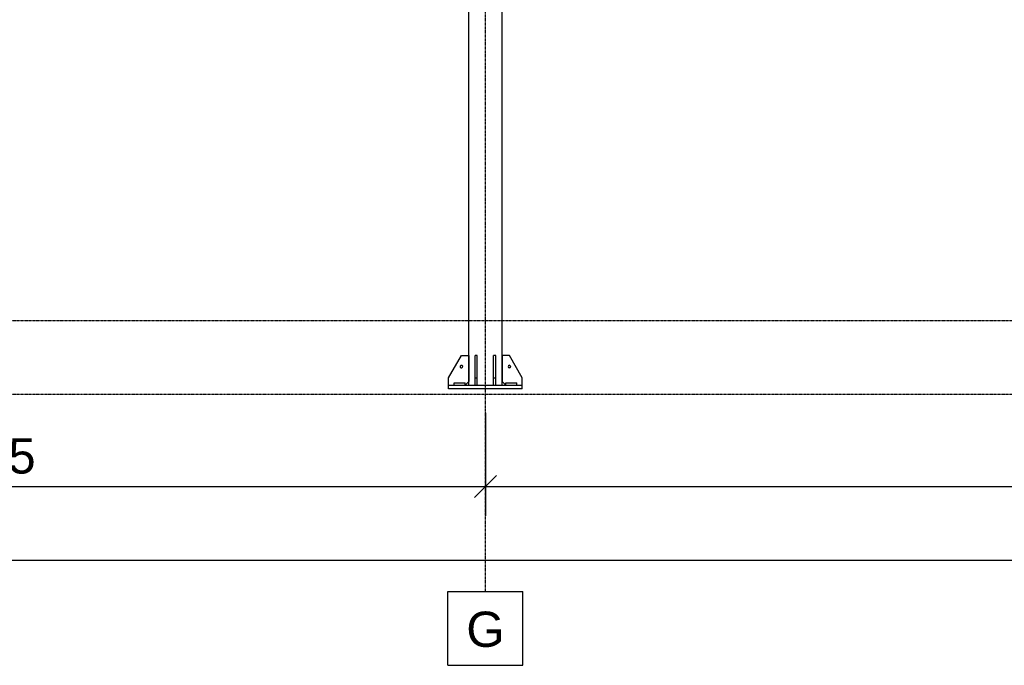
# Model space of a CAD drawing. Header units: millimetres. Extents: x 0 to 42000, y 0 to 29700.
# Tile 25 of 29: x 23955 to 29294, y 17763 to 21264. Entities that reach past the tile are written whole.
import ezdxf

# ---------------------------------------------------------------- set-up
doc = ezdxf.new("R2010")
doc.units = ezdxf.units.MM
doc.linetypes.add('DXK_LINE_DOT3', pattern=[5.9187, 2.979, -0.9799, 0.9799, -0.9799])
for name, color, linetype in [('TS_INNE_OBIEKTY', 7, 'Continuous'), ('TS_LINIE_WIDOCZNE', 7, 'Continuous'), ('TS_WYMIARY', 7, 'Continuous'), ('TS_WYMIARY_TEKST', 7, 'Continuous')]:
    doc.layers.add(name, color=color, linetype=linetype)
doc.styles.add('Arial', font='ARIAL.TTF', dxfattribs={"height": 0.2})

# ---------------------------------------------------------------- blocks, each defined once
blk = doc.blocks.new('Part-293068075-4614 - 4602')
at = {"layer": 'TS_LINIE_WIDOCZNE', "color": 1, "linetype": 'Continuous'}
for p, q in [((26390.5, 22959.6), (26390.5, 23750.3)), ((26570.5, 22959.6), (26570.5, 23750.3)), ((26390.5, 19282.6), (26390.5, 22787.6)), ((26570.5, 19282.6), (26570.5, 22787.6))]:
    blk.add_line(p, q, dxfattribs=at)
blk = doc.blocks.new('Part-293068075-5566 - 4602')
at = {"layer": 'TS_LINIE_WIDOCZNE', "color": 1, "linetype": 'Continuous'}
for p, q in [((26610.5, 19442.6), (26570.5, 19442.6)), ((26570.5, 19442.6), (26570.5, 19302.6)), ((26680.5, 19322.6), (26610.5, 19442.6)), ((26590.5, 19282.6), (26570.5, 19302.6)), ((26680.5, 19282.6), (26680.5, 19322.6))]:
    blk.add_line(p, q, dxfattribs=at)
blk = doc.blocks.new('Part-293068075-4686 - 4602')
at = {"layer": 'TS_LINIE_WIDOCZNE', "color": 1, "linetype": 'Continuous'}
for p, q in [((26280.5, 19262.6), (26280.5, 19282.6)), ((26280.5, 19282.6), (26680.5, 19282.6)), ((26680.5, 19262.6), (26680.5, 19282.6)), ((26680.5, 19262.6), (26280.5, 19262.6))]:
    blk.add_line(p, q, dxfattribs=at)
blk = doc.blocks.new('Part-293068075-4690 - 4602')
at = {"layer": 'TS_LINIE_WIDOCZNE', "color": 1, "linetype": 'Continuous'}
for p, q in [((26310.5, 19282.6), (26310.5, 19294.6)), ((26310.5, 19294.6), (26370.5, 19294.6)), ((26370.5, 19282.6), (26370.5, 19294.6))]:
    blk.add_line(p, q, dxfattribs=at)
blk = doc.blocks.new('Bolt-293068075-5570 - 4602')
at = {"layer": 'TS_INNE_OBIEKTY', "color": 1, "linetype": 'Continuous'}
for start, end in [(108, 288), (108, 288), (288, 108), (288, 108)]:
    blk.add_arc((26350.5, 19382.6), 7, start, end, dxfattribs=at)
blk = doc.blocks.new('GridLine-293068075-5873 - 4602')
at = {"layer": 'TS_INNE_OBIEKTY', "color": 4, "linetype": 'DXK_LINE_DOT3'}
blk.add_line((2168.7, 19232.6), (40788.3, 19232.6), dxfattribs=at)
blk = doc.blocks.new('Part-293068075-5274 - 4602')
at = {"layer": 'TS_LINIE_WIDOCZNE', "color": 1, "linetype": 'Continuous'}
for p, q in [((26424.5, 19282.6), (26424.5, 19442.6)), ((26436.5, 19442.6), (26424.5, 19442.6)), ((26436.5, 19282.6), (26436.5, 19442.6)), ((26424.5, 19322.6), (26436.5, 19322.6))]:
    blk.add_line(p, q, dxfattribs=at)
blk = doc.blocks.new('Part-293068075-5275 - 4602')
at = {"layer": 'TS_LINIE_WIDOCZNE', "color": 1, "linetype": 'Continuous'}
for p, q in [((26524.5, 19282.6), (26524.5, 19442.6)), ((26536.5, 19442.6), (26524.5, 19442.6)), ((26536.5, 19282.6), (26536.5, 19442.6)), ((26524.5, 19322.6), (26536.5, 19322.6))]:
    blk.add_line(p, q, dxfattribs=at)
blk = doc.blocks.new('Part-293068075-5277 - 4602')
at = {"layer": 'TS_LINIE_WIDOCZNE', "color": 1, "linetype": 'Continuous'}
for p, q in [((26590.5, 19282.6), (26590.5, 19294.6)), ((26590.5, 19294.6), (26650.5, 19294.6)), ((26650.5, 19282.6), (26650.5, 19294.6))]:
    blk.add_line(p, q, dxfattribs=at)
blk = doc.blocks.new('Part-293068075-5563 - 4602')
at = {"layer": 'TS_LINIE_WIDOCZNE', "color": 1, "linetype": 'Continuous'}
for p, q in [((26280.5, 19322.6), (26350.5, 19442.6)), ((26350.5, 19442.6), (26390.5, 19442.6)), ((26390.5, 19442.6), (26390.5, 19302.6)), ((26280.5, 19282.6), (26280.5, 19322.6)), ((26370.5, 19282.6), (26390.5, 19302.6))]:
    blk.add_line(p, q, dxfattribs=at)
blk = doc.blocks.new('Bolt-293068075-5569 - 4602')
at = {"layer": 'TS_INNE_OBIEKTY', "color": 1, "linetype": 'Continuous'}
for start, end in [(90, 270), (90, 270), (270, 90), (270, 90)]:
    blk.add_arc((26610.5, 19382.6), 7, start, end, dxfattribs=at)
blk = doc.blocks.new('GridLine-293068075-5870 - 4602')
at = {"layer": 'TS_INNE_OBIEKTY', "color": 4, "linetype": 'DXK_LINE_DOT3'}
blk.add_line((26480.5, 18162.6), (26480.5, 26072.6), dxfattribs=at)
at = {"layer": 'TS_INNE_OBIEKTY', "color": 4, "linetype": 'Continuous'}
for p, q in [((26276.8, 18162.6), (26684.2, 18162.6)), ((26276.8, 17762.6), (26276.8, 18162.6)), ((26684.2, 17762.6), (26684.2, 18162.6)), ((26276.8, 17762.6), (26684.2, 17762.6))]:
    blk.add_line(p, q, dxfattribs=at)
at = {"layer": 'TS_INNE_OBIEKTY', "color": 2, "linetype": 'Continuous', "style": 'Arial'}
blk.add_text('G', height=191, dxfattribs=at).set_placement((26376.8, 17862.6))
blk = doc.blocks.new('GridLine-293068075-5874 - 4602')
at = {"layer": 'TS_INNE_OBIEKTY', "color": 4, "linetype": 'DXK_LINE_DOT3'}
blk.add_line((2168.7, 19632.6), (40788.3, 19632.6), dxfattribs=at)
blk = doc.blocks.new('StraightDimension-293068075-5879 - 4602')
at = {"layer": 'TS_WYMIARY', "color": 174, "linetype": 'Continuous'}
for p, q in [((26480.5, 19132.6), (26480.5, 18572.6)), ((26540.5, 18792.6), (26420.5, 18672.6)), ((26480.5, 18732.6), (32982.6, 18732.6))]:
    blk.add_line(p, q, dxfattribs=at)
blk = doc.blocks.new('StraightDimension-293068075-5880 - 4602')
at = {"layer": 'TS_WYMIARY', "color": 174, "linetype": 'Continuous'}
for p, q in [((26480.5, 19132.6), (26480.5, 18572.6)), ((26420.5, 18672.6), (26540.5, 18792.6)), ((20786.1, 18732.6), (26480.5, 18732.6))]:
    blk.add_line(p, q, dxfattribs=at)
at = {"color": 0}
blk.add_wipeout([(24080.9, 18762.6), (24080.9, 19042.6), (23185.7, 19042.6), (23185.7, 18762.6)], dxfattribs=at).dxf.layer = 'TS_WYMIARY'
at = {"layer": 'TS_WYMIARY_TEKST', "color": 96, "style": 'Arial'}
blk.add_text('5694.5', height=191.02, dxfattribs=at).set_placement((23225.7, 18802.6))
blk = doc.blocks.new('StraightDimension-293068075-5891 - 4602')
at = {"layer": 'TS_WYMIARY', "color": 174, "linetype": 'Continuous'}
blk.add_line((5168.7, 18332.6), (39484.8, 18332.6), dxfattribs=at)

msp = doc.modelspace()

# ---------------------------------------------------------------- block references
for name in ['GridLine-293068075-5870 - 4602', 'Part-293068075-4614 - 4602', 'GridLine-293068075-5874 - 4602', 'GridLine-293068075-5873 - 4602', 'Part-293068075-5563 - 4602', 'Part-293068075-5274 - 4602', 'Part-293068075-5275 - 4602', 'Part-293068075-5566 - 4602', 'Bolt-293068075-5570 - 4602', 'Bolt-293068075-5569 - 4602', 'Part-293068075-4686 - 4602', 'Part-293068075-4690 - 4602', 'Part-293068075-5277 - 4602']:
    msp.add_blockref(name, (0, 0))

# ---------------------------------------------------------------- next in the draw order: block references
msp.add_blockref('StraightDimension-293068075-5879 - 4602', (0, 0))

# ---------------------------------------------------------------- next in the draw order: block references
msp.add_blockref('StraightDimension-293068075-5880 - 4602', (0, 0))

# ---------------------------------------------------------------- next in the draw order: block references
msp.add_blockref('StraightDimension-293068075-5891 - 4602', (0, 0))

doc.saveas('drawing.dxf')
